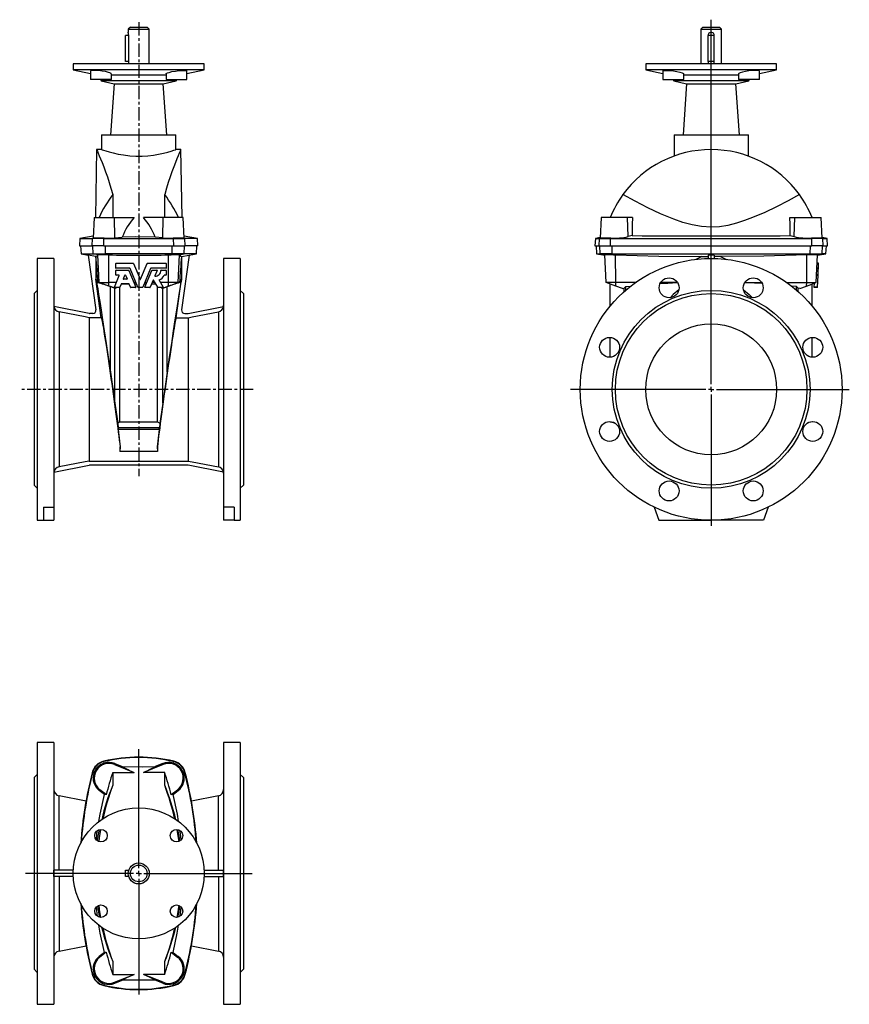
# Model space of a CAD drawing. Extents: x -4.3 to 26.9, y -5.2 to 31.8.
import ezdxf

# ---------------------------------------------------------------- set-up
doc = ezdxf.new("R2010")
doc.units = 0
doc.linetypes.add('CENTERX2', pattern=[0.8, 0.5, -0.1, 0.1, -0.1])
doc.layers.get('0').update_dxf_attribs({"linetype": 'CONTINUOUS'})
doc.layers.add('FORMAT', color=7, linetype='CONTINUOUS')

# ---------------------------------------------------------------- blocks, each defined once
blk = doc.blocks.new('SW_CENTERMARKSYMBOL_0')
at = {"layer": 'FORMAT', "color": 0}
for p, q in [((0, 0.197), (0, 13.899)), ((-0.197, 0), (-5.294, 0)), ((0, 0), (-0.098, 0)), ((0, 0), (0, 0.098)), ((0, 0), (0, -0.098)), ((0, 0), (0.098, 0)), ((0.197, 0), (5.194, 0)), ((0, -0.197), (0, -5.134))]:
    blk.add_line(p, q, dxfattribs=at)
blk = doc.blocks.new('SW_CENTERMARKSYMBOL_1')
at = {"layer": 'FORMAT', "color": 0}
for p, q in [((0, 0.197), (0, 4.673)), ((-0.197, 0), (-4.252, 0)), ((0, 0), (-0.098, 0)), ((0, 0), (0, 0.098)), ((0, 0), (0, -0.098)), ((0, 0), (0.098, 0)), ((0.197, 0), (4.265, 0)), ((0, -0.197), (0, -4.552))]:
    blk.add_line(p, q, dxfattribs=at)

msp = doc.modelspace()

# ---------------------------------------------------------------- linework, layer by layer
at = {"color": 7, "linetype": 'CONTINUOUS'}
for p, q in [((-0.102, 31.557), (-0.181, 31.479)), ((-0.181, 31.479), (-0.181, 31.359)), ((-0.181, 31.479), (0.606, 31.479)), ((-0.102, 31.557), (0.528, 31.557)), ((0.606, 31.479), (0.528, 31.557)), ((0.606, 30.179), (0.606, 31.479)), ((21.422, 31.557), (21.344, 31.479)), ((21.344, 31.479), (21.344, 30.179)), ((21.344, 31.479), (22.131, 31.479)), ((21.422, 31.557), (22.052, 31.557)), ((22.131, 31.479), (22.052, 31.557)), ((22.131, 30.179), (22.131, 31.479)), ((-0.28, 30.258), (-0.28, 31.242)), ((-0.163, 31.242), (-0.28, 31.242)), ((-0.163, 30.258), (-0.163, 31.242)), ((21.619, 30.258), (21.619, 31.242)), ((21.855, 31.242), (21.619, 31.242)), ((21.855, 30.258), (21.855, 31.242)), ((-2.248, 30.179), (-2.248, 29.943)), ((2.673, 30.179), (-2.248, 30.179)), ((-0.163, 30.258), (-0.28, 30.258)), ((-0.163, 30.219), (-0.163, 30.258)), ((2.673, 29.943), (2.673, 30.179)), ((19.277, 30.179), (19.277, 29.943)), ((24.198, 30.179), (19.277, 30.179)), ((21.855, 30.258), (21.619, 30.258)), ((21.619, 30.258), (21.619, 30.219)), ((21.855, 30.219), (21.855, 30.258)), ((24.198, 29.943), (24.198, 30.179)), ((-2.248, 29.943), (-1.601, 29.806)), ((2.673, 29.943), (-2.248, 29.943)), ((-1.601, 29.91), (-1.601, 29.589)), ((-0.813, 29.589), (-0.813, 29.793)), ((1.239, 29.746), (-0.813, 29.746)), ((1.239, 29.793), (1.239, 29.589)), ((2.026, 29.806), (2.673, 29.943)), ((2.026, 29.589), (2.026, 29.91)), ((19.277, 29.943), (19.924, 29.806)), ((24.198, 29.943), (19.277, 29.943)), ((19.924, 29.909), (19.924, 29.589)), ((20.711, 29.589), (20.711, 29.793)), ((22.763, 29.746), (20.711, 29.746)), ((22.763, 29.793), (22.763, 29.589)), ((23.551, 29.806), (24.198, 29.943)), ((23.551, 29.589), (23.551, 29.909)), ((-0.813, 29.589), (-1.601, 29.589)), ((-1.231, 29.589), (-1.197, 29.53)), ((-1.197, 29.53), (-0.712, 29.427)), ((1.622, 29.53), (-1.197, 29.53)), ((-0.712, 29.427), (-0.846, 27.502)), ((-0.712, 29.427), (1.137, 29.427)), ((1.137, 29.427), (1.622, 29.53)), ((1.272, 27.502), (1.137, 29.427)), ((1.239, 29.589), (2.026, 29.589)), ((1.622, 29.53), (1.656, 29.589)), ((19.924, 29.589), (20.318, 29.589)), ((20.294, 29.589), (20.328, 29.53)), ((20.318, 29.589), (20.711, 29.589)), ((20.328, 29.53), (20.813, 29.427)), ((23.147, 29.53), (20.328, 29.53)), ((20.813, 29.427), (20.678, 27.502)), ((20.813, 29.427), (21.737, 29.427)), ((21.737, 29.427), (22.662, 29.427)), ((22.662, 29.427), (23.147, 29.53)), ((22.796, 27.502), (22.662, 29.427)), ((23.157, 29.589), (22.763, 29.589)), ((23.147, 29.53), (23.181, 29.589)), ((23.551, 29.589), (23.157, 29.589)), ((-1.185, 27.502), (-1.185, 26.951)), ((-1.185, 27.502), (1.61, 27.502)), ((1.61, 26.951), (1.61, 27.502)), ((20.34, 27.502), (20.34, 26.705)), ((20.34, 27.502), (21.737, 27.502)), ((21.737, 27.502), (23.135, 27.502)), ((23.135, 26.707), (23.135, 27.502)), ((-1.372, 26.951), (-1.416, 24.392)), ((-1.185, 26.951), (-1.371, 26.951)), ((1.796, 26.951), (1.61, 26.951)), ((1.842, 24.392), (1.797, 26.951)), ((-0.763, 25.258), (-0.763, 24.392)), ((1.188, 24.392), (1.188, 25.258)), ((-1.461, 24.392), (-1.501, 23.62)), ((-1.461, 24.392), (-0.703, 24.392)), ((-0.703, 24.392), (0.035, 24.392)), ((1.128, 24.392), (0.391, 24.392)), ((1.886, 24.392), (1.128, 24.392)), ((1.926, 23.62), (1.886, 24.392)), ((17.603, 24.392), (17.563, 23.619)), ((18.589, 24.392), (17.603, 24.392)), ((18.776, 24.392), (18.589, 24.392)), ((24.699, 24.392), (24.886, 24.392)), ((24.886, 24.392), (25.871, 24.392)), ((25.912, 23.619), (25.871, 24.392)), ((-1.497, 23.695), (-1.997, 23.607)), ((2.422, 23.607), (1.922, 23.695)), ((18.768, 23.716), (18.618, 23.677)), ((24.706, 23.716), (24.856, 23.677)), ((-1.997, 23.607), (-2.012, 23.329)), ((-2.012, 23.329), (-1.539, 23.329)), ((-1.997, 23.607), (-1.525, 23.607)), ((-1.974, 23.329), (-1.958, 23.031)), ((-1.102, 23.329), (-1.539, 23.329)), ((-1.099, 23.607), (-1.525, 23.607)), ((-1.102, 23.329), (1.528, 23.329)), ((-1.099, 23.607), (1.524, 23.607)), ((-0.688, 23.634), (-0.405, 23.661)), ((1.113, 23.634), (0.83, 23.661)), ((1.524, 23.607), (1.95, 23.607)), ((1.528, 23.329), (1.964, 23.329)), ((2.422, 23.607), (1.95, 23.607)), ((2.437, 23.329), (1.964, 23.329)), ((2.383, 23.031), (2.399, 23.329)), ((2.437, 23.329), (2.422, 23.607)), ((17.382, 23.607), (17.367, 23.329)), ((17.367, 23.329), (17.521, 23.329)), ((17.564, 23.639), (17.382, 23.607)), ((17.382, 23.607), (17.535, 23.607)), ((17.407, 23.329), (17.422, 23.031)), ((17.521, 23.329), (17.95, 23.329)), ((17.535, 23.607), (17.954, 23.607)), ((17.95, 23.329), (25.525, 23.329)), ((17.954, 23.607), (25.521, 23.607)), ((25.94, 23.607), (25.521, 23.607)), ((25.954, 23.329), (25.525, 23.329)), ((26.093, 23.607), (25.911, 23.639)), ((25.94, 23.607), (26.093, 23.607)), ((25.954, 23.329), (26.107, 23.329)), ((26.052, 23.031), (26.068, 23.329)), ((26.107, 23.329), (26.093, 23.607)), ((-1.958, 23.031), (-1.689, 22.983)), ((-1.958, 23.031), (-1.499, 23.031)), ((-1.401, 22.933), (-1.689, 22.983)), ((-1.689, 22.983), (-1.399, 20.924)), ((-1.499, 23.031), (-1.039, 23.031)), ((-1.314, 22.997), (-1.325, 22.996)), ((1.464, 23.031), (-1.039, 23.031)), ((-0.909, 22.996), (-0.997, 22.997)), ((1.335, 22.996), (1.422, 22.997)), ((1.924, 23.031), (1.464, 23.031)), ((1.739, 22.997), (1.75, 22.996)), ((2.114, 22.983), (1.824, 20.924)), ((1.826, 22.933), (2.114, 22.983)), ((2.383, 23.031), (1.924, 23.031)), ((2.114, 22.983), (2.383, 23.031)), ((17.422, 23.031), (17.74, 22.975)), ((17.422, 23.031), (17.563, 23.031)), ((18.012, 23.031), (17.563, 23.031)), ((17.739, 22.996), (17.748, 22.997)), ((17.794, 21.951), (17.739, 22.996)), ((18.012, 23.031), (25.462, 23.031)), ((18.059, 22.997), (18.145, 22.996)), ((21.619, 22.983), (21.619, 22.855)), ((21.855, 22.983), (21.855, 22.855)), ((25.416, 22.997), (25.329, 22.996)), ((25.462, 23.031), (25.912, 23.031)), ((25.681, 21.951), (25.736, 22.996)), ((25.736, 22.996), (25.726, 22.997)), ((25.735, 22.975), (26.052, 23.031)), ((26.052, 23.031), (25.912, 23.031)), ((-2.976, 22.857), (-3.606, 22.857)), ((-3.606, 22.857), (-3.606, 13.014)), ((-2.976, 22.857), (-2.976, 13.508)), ((-1.395, 22.932), (-1.401, 22.933)), ((-1.401, 22.933), (-1.401, 22.083)), ((-0.648, 22.495), (-0.648, 22.665)), ((-0.638, 22.674), (0.007, 22.674)), ((0.016, 22.668), (0.263, 22.073)), ((0.28, 22.073), (0.527, 22.668)), ((0.536, 22.674), (1.233, 22.674)), ((1.242, 22.665), (1.242, 22.495)), ((1.82, 22.932), (1.826, 22.933)), ((1.826, 22.933), (1.826, 22.083)), ((4.032, 22.857), (3.402, 22.857)), ((3.402, 22.857), (3.402, 13.508)), ((4.032, 22.857), (4.032, 13.014)), ((21.384, 22.932), (21.158, 22.822)), ((21.384, 22.932), (21.619, 22.933)), ((22.091, 22.932), (21.855, 22.933)), ((22.091, 22.932), (22.317, 22.822)), ((25.778, 22.674), (25.719, 22.674)), ((25.768, 22.495), (25.777, 22.665)), ((-0.698, 21.781), (-0.519, 22.214)), ((-0.648, 22.237), (-0.648, 22.406)), ((-0.119, 22.486), (-0.638, 22.486)), ((-0.638, 22.416), (-0.165, 22.416)), ((-0.527, 22.227), (-0.638, 22.227)), ((-0.366, 22.088), (-0.306, 22.234)), ((-0.288, 22.234), (-0.228, 22.088)), ((-0.157, 22.41), (0.104, 21.781)), ((0.182, 21.774), (-0.11, 22.48)), ((0.653, 22.48), (0.361, 21.774)), ((0.439, 21.781), (0.7, 22.41)), ((1.233, 22.486), (0.662, 22.486)), ((0.709, 22.416), (0.893, 22.416)), ((0.902, 22.403), (0.819, 22.204)), ((1.053, 22.416), (1.233, 22.416)), ((1.233, 22.227), (1.178, 22.227)), ((1.242, 22.406), (1.242, 22.237)), ((25.754, 22.227), (25.695, 22.227)), ((25.764, 22.416), (25.705, 22.416)), ((25.768, 22.486), (25.709, 22.486)), ((25.731, 21.781), (25.754, 22.214)), ((25.755, 22.237), (25.764, 22.406)), ((25.764, 22.416), (25.768, 22.48)), ((-1.197, 20.63), (-1.401, 22.083)), ((-1.324, 21.951), (-1.27, 21.951)), ((-1.27, 21.951), (-0.909, 21.951)), ((-0.628, 21.951), (-0.909, 21.951)), ((-0.447, 21.895), (-0.496, 21.774)), ((-0.444, 21.898), (-0.15, 21.898)), ((-0.156, 21.901), (-0.438, 21.901)), ((-0.236, 22.075), (-0.358, 22.075)), ((-0.098, 21.774), (-0.148, 21.895)), ((0.109, 21.951), (0.034, 21.951)), ((0.055, 21.898), (0.131, 21.898)), ((0.412, 21.898), (0.488, 21.898)), ((0.51, 21.951), (0.434, 21.951)), ((0.75, 22.036), (0.641, 21.774)), ((0.692, 21.898), (0.855, 21.898)), ((0.822, 21.951), (0.714, 21.951)), ((0.935, 21.773), (0.766, 22.038)), ((0.975, 22.035), (1.135, 21.783)), ((1.335, 21.951), (1.028, 21.951)), ((1.695, 21.951), (1.335, 21.951)), ((1.622, 20.63), (1.826, 22.083)), ((1.749, 21.951), (1.695, 21.951)), ((18.146, 21.951), (17.794, 21.951)), ((18.155, 21.82), (17.794, 21.951)), ((17.938, 21.063), (17.938, 21.898)), ((18.893, 21.951), (18.146, 21.951)), ((20.474, 21.951), (19.837, 21.951)), ((23.001, 21.951), (23.637, 21.951)), ((24.582, 21.951), (25.328, 21.951)), ((25.32, 21.82), (25.681, 21.951)), ((25.328, 21.951), (25.681, 21.951)), ((25.537, 21.063), (25.537, 21.898)), ((25.613, 21.781), (25.621, 21.929)), ((-3.606, 21.656), (-3.724, 21.538)), ((-3.724, 21.538), (-3.724, 14.333)), ((-0.666, 21.729), (-0.909, 21.82)), ((-0.689, 21.737), (-0.855, 21.797)), ((-0.855, 18.584), (-0.855, 21.797)), ((-0.505, 21.768), (-0.689, 21.768)), ((-0.689, 17.413), (-0.689, 21.737)), ((-0.666, 21.729), (-0.689, 21.737)), ((-0.626, 21.768), (-0.666, 21.729)), ((-0.496, 16.72), (-0.496, 21.775)), ((0.095, 21.768), (-0.089, 21.768)), ((0.352, 21.768), (0.191, 21.768)), ((0.632, 21.768), (0.448, 21.768)), ((0.921, 16.72), (0.921, 21.795)), ((1.128, 21.768), (0.943, 21.768)), ((1.051, 21.768), (1.091, 21.729)), ((1.091, 21.729), (1.335, 21.82)), ((1.091, 21.729), (1.114, 21.737)), ((1.114, 21.737), (1.28, 21.797)), ((1.114, 17.413), (1.114, 21.737)), ((1.28, 18.584), (1.28, 21.797)), ((4.15, 21.538), (4.032, 21.656)), ((4.15, 21.538), (4.15, 14.333)), ((18.404, 21.729), (18.155, 21.82)), ((18.404, 21.729), (18.468, 21.737)), ((18.468, 21.737), (18.529, 21.797)), ((18.468, 21.614), (18.468, 21.737)), ((18.529, 21.797), (18.714, 21.818)), ((18.529, 21.667), (18.529, 21.797)), ((24.946, 21.797), (24.761, 21.818)), ((24.946, 21.667), (24.946, 21.797)), ((25.006, 21.737), (24.946, 21.797)), ((25.071, 21.729), (25.006, 21.737)), ((25.006, 21.614), (25.006, 21.737)), ((25.071, 21.729), (25.32, 21.82)), ((25.73, 21.768), (25.612, 21.768)), ((-1.645, 20.792), (-2.974, 21.05)), ((-1.516, 20.79), (-1.622, 20.79)), ((1.941, 20.79), (2.048, 20.79)), ((2.07, 20.792), (3.399, 21.05)), ((-1.649, 20.63), (-1.649, 15.241)), ((-1.197, 20.63), (-1.649, 20.63)), ((1.622, 20.63), (2.074, 20.63)), ((2.074, 20.63), (2.074, 15.241)), ((17.938, 19.144), (17.938, 19.891)), ((25.537, 19.144), (25.537, 19.891)), ((-0.855, 18.584), (-0.689, 17.413)), ((1.28, 18.584), (1.114, 17.413)), ((-0.689, 17.413), (-0.578, 16.66)), ((1.114, 17.413), (1.003, 16.66)), ((-0.496, 16.72), (-0.578, 16.66)), ((-0.578, 16.66), (-0.565, 16.484)), ((-0.496, 16.72), (0.921, 16.72)), ((0.921, 16.72), (1.003, 16.66)), ((1.003, 16.66), (0.99, 16.484)), ((17.938, 16.72), (17.938, 16.727)), ((17.938, 16.72), (18.111, 16.674)), ((25.537, 16.72), (25.364, 16.674)), ((25.537, 16.72), (25.537, 16.727)), ((-0.559, 16.429), (-0.487, 15.772)), ((0.984, 16.429), (0.912, 15.772)), ((-0.487, 15.772), (-0.492, 15.6)), ((-0.487, 15.772), (-0.488, 15.772)), ((0.912, 15.772), (0.913, 15.772)), ((0.912, 15.772), (0.917, 15.6)), ((-1.649, 15.241), (2.074, 15.241)), ((-2.974, 14.82), (-1.645, 15.079)), ((2.048, 15.081), (-1.622, 15.081)), ((3.399, 14.82), (2.07, 15.079)), ((-3.724, 14.333), (-3.606, 14.215)), ((4.032, 14.215), (4.15, 14.333)), ((-3.37, 13.508), (-2.976, 13.508)), ((-3.37, 13.508), (-3.37, 13.014)), ((-2.976, 13.508), (-2.976, 13.014)), ((3.795, 13.508), (3.402, 13.508)), ((3.402, 13.508), (3.402, 13.014)), ((3.795, 13.508), (3.795, 13.014)), ((19.589, 13.508), (19.769, 13.014)), ((23.885, 13.508), (23.706, 13.014)), ((-3.606, 13.014), (-3.37, 13.014)), ((-3.37, 13.014), (-2.976, 13.014)), ((3.795, 13.014), (3.402, 13.014)), ((3.795, 13.014), (4.032, 13.014)), ((19.769, 13.014), (21.737, 13.014)), ((23.706, 13.014), (21.737, 13.014)), ((-2.976, 4.656), (-3.606, 4.656)), ((-3.606, 4.656), (-3.606, -5.187)), ((-2.976, 4.656), (-2.976, -5.187)), ((4.032, 4.656), (3.402, 4.656)), ((3.402, 4.656), (3.402, -5.187)), ((4.032, 4.656), (4.032, -5.187)), ((-0.703, 3.828), (0.035, 3.53)), ((-0.688, 3.865), (-0.405, 3.749)), ((1.128, 3.828), (0.391, 3.53)), ((1.113, 3.865), (0.83, 3.749)), ((-3.606, 3.455), (-3.724, 3.337)), ((-3.724, 3.337), (-3.724, -3.868)), ((-0.763, 3.53), (-0.763, 3.051)), ((-0.763, 3.53), (0.035, 3.53)), ((1.188, 3.53), (0.391, 3.53)), ((1.188, 3.051), (1.188, 3.53)), ((4.15, 3.337), (4.032, 3.455)), ((4.15, 3.337), (4.15, -3.868)), ((-1.77, 2.455), (-2.785, 2.652)), ((-1.077, 2.704), (-1.272, 2.853)), ((-1.009, 2.696), (-1.249, 2.883)), ((1.435, 2.696), (1.674, 2.883)), ((1.502, 2.704), (1.697, 2.853)), ((3.21, 2.652), (2.195, 2.455)), ((-2.245, -0.148), (-2.974, -0.148)), ((-0.28, -0.148), (-0.163, -0.148)), ((-0.28, -0.384), (-0.28, -0.148)), ((2.67, -0.148), (3.399, -0.148)), ((-2.245, -0.384), (-2.974, -0.384)), ((-0.163, -0.384), (-0.28, -0.384)), ((2.67, -0.384), (3.399, -0.384)), ((-2.785, -3.183), (-1.77, -2.986)), ((-1.077, -3.235), (-1.272, -3.384)), ((-1.009, -3.227), (-1.249, -3.414)), ((1.435, -3.227), (1.674, -3.414)), ((1.502, -3.235), (1.697, -3.384)), ((2.195, -2.986), (3.21, -3.183)), ((-0.763, -3.582), (-0.763, -4.061)), ((1.188, -4.061), (1.188, -3.582)), ((-3.724, -3.868), (-3.606, -3.986)), ((-0.763, -4.061), (0.035, -4.061)), ((-0.703, -4.359), (0.035, -4.061)), ((1.188, -4.061), (0.391, -4.061)), ((1.128, -4.359), (0.391, -4.061)), ((4.032, -3.986), (4.15, -3.868)), ((-0.688, -4.396), (-0.405, -4.28)), ((1.113, -4.396), (0.83, -4.28)), ((-3.606, -5.187), (-2.976, -5.187)), ((3.402, -5.187), (4.032, -5.187))]:
    msp.add_line(p, q, dxfattribs=at)
at = {"color": 8, "linetype": 'CONTINUOUS'}
for p, q in [((-0.688, 23.634), (-0.703, 24.392)), ((1.113, 23.634), (1.128, 24.392)), ((18.618, 23.677), (18.589, 24.392)), ((24.856, 23.677), (24.886, 24.392)), ((-1.539, 23.329), (-1.525, 23.607)), ((-1.471, 23.617), (-1.525, 23.607)), ((-1.499, 23.031), (-1.514, 23.329)), ((-1.102, 23.329), (-1.099, 23.607)), ((-1.086, 23.617), (-1.099, 23.607)), ((-1.039, 23.031), (-1.042, 23.329)), ((1.464, 23.031), (1.468, 23.329)), ((1.511, 23.617), (1.524, 23.607)), ((1.528, 23.329), (1.524, 23.607)), ((1.896, 23.617), (1.95, 23.607)), ((1.924, 23.031), (1.939, 23.329)), ((1.964, 23.329), (1.95, 23.607)), ((17.521, 23.329), (17.535, 23.607)), ((17.59, 23.617), (17.535, 23.607)), ((17.563, 23.031), (17.547, 23.329)), ((17.95, 23.329), (17.954, 23.607)), ((17.967, 23.617), (17.954, 23.607)), ((18.012, 23.031), (18.009, 23.329)), ((25.462, 23.031), (25.466, 23.329)), ((25.507, 23.617), (25.521, 23.607)), ((25.525, 23.329), (25.521, 23.607)), ((25.885, 23.617), (25.94, 23.607)), ((25.912, 23.031), (25.927, 23.329)), ((25.954, 23.329), (25.94, 23.607)), ((-1.314, 22.997), (-1.499, 23.031)), ((-1.27, 21.951), (-1.325, 22.996)), ((-0.997, 22.997), (-1.039, 23.031)), ((-0.909, 21.951), (-0.909, 22.996)), ((1.335, 21.951), (1.335, 22.996)), ((1.422, 22.997), (1.464, 23.031)), ((1.695, 21.951), (1.75, 22.996)), ((1.739, 22.997), (1.924, 23.031)), ((17.748, 22.997), (17.563, 23.031)), ((18.059, 22.997), (18.012, 23.031)), ((18.146, 21.951), (18.145, 22.996)), ((25.328, 21.951), (25.329, 22.996)), ((25.416, 22.997), (25.462, 23.031)), ((25.726, 22.997), (25.912, 23.031)), ((25.777, 22.665), (25.718, 22.665)), ((25.754, 22.214), (25.695, 22.214)), ((25.755, 22.237), (25.696, 22.237)), ((25.764, 22.406), (25.705, 22.406)), ((25.768, 22.495), (25.709, 22.495)), ((25.768, 22.48), (25.709, 22.48)), ((-0.909, 21.82), (-1.27, 21.951)), ((-0.909, 21.82), (-0.909, 21.951)), ((1.335, 21.82), (1.335, 21.951)), ((1.335, 21.82), (1.695, 21.951)), ((18.155, 21.82), (18.146, 21.951)), ((25.32, 21.82), (25.328, 21.951)), ((25.731, 21.781), (25.613, 21.781)), ((-2.785, 20.851), (-2.785, 15.02)), ((3.21, 20.851), (3.21, 15.02)), ((0.99, 16.484), (-0.565, 16.484)), ((0.984, 16.429), (-0.559, 16.429)), ((0.917, 15.6), (-0.492, 15.6)), ((-1.102, 3.951), (-1.099, 3.937)), ((-1.086, 3.882), (-1.099, 3.937)), ((-0.688, 3.865), (-0.703, 3.828)), ((1.113, 3.865), (1.128, 3.828)), ((1.511, 3.882), (1.524, 3.937)), ((1.528, 3.951), (1.524, 3.937)), ((-1.539, 3.522), (-1.525, 3.518)), ((-1.471, 3.504), (-1.525, 3.518)), ((1.896, 3.504), (1.95, 3.518)), ((1.964, 3.522), (1.95, 3.518)), ((-2.785, -0.148), (-2.785, 2.652)), ((-1.272, 2.853), (-1.249, 2.883)), ((1.697, 2.853), (1.674, 2.883)), ((3.21, -0.148), (3.21, 2.652)), ((-2.785, -0.384), (-2.785, -3.183)), ((3.21, -0.384), (3.21, -3.183)), ((-1.272, -3.384), (-1.249, -3.414)), ((1.697, -3.384), (1.674, -3.414)), ((-1.539, -4.053), (-1.525, -4.049)), ((-1.471, -4.036), (-1.525, -4.049)), ((1.896, -4.036), (1.95, -4.049)), ((1.964, -4.053), (1.95, -4.049)), ((-1.086, -4.413), (-1.099, -4.468)), ((-0.688, -4.396), (-0.703, -4.359)), ((1.113, -4.396), (1.128, -4.359)), ((1.511, -4.413), (1.524, -4.468)), ((-1.102, -4.482), (-1.099, -4.468)), ((1.528, -4.482), (1.524, -4.468))]:
    msp.add_line(p, q, dxfattribs=at)
at = {"color": 7, "linetype": 'CONTINUOUS'}
for points in [[(-0.165, 30.179), (-0.163, 30.201), (-0.163, 30.219)], [(21.619, 30.219), (21.626, 30.181), (21.626, 30.179)], [(21.849, 30.179), (21.854, 30.201), (21.855, 30.219)], [(-0.927, 29.855), (-1.036, 29.881), (-1.166, 29.904), (-1.3, 29.92), (-1.422, 29.929), (-1.518, 29.93), (-1.58, 29.923), (-1.601, 29.91)], [(-0.818, 29.793), (-0.823, 29.809), (-0.874, 29.836), (-0.927, 29.855)], [(1.243, 29.793), (1.248, 29.809), (1.299, 29.836), (1.353, 29.855)], [(1.353, 29.855), (1.462, 29.881), (1.591, 29.904), (1.725, 29.92), (1.847, 29.929), (1.943, 29.93), (2.005, 29.923), (2.026, 29.91)], [(19.929, 29.909), (19.935, 29.92), (19.987, 29.929), (20.076, 29.93), (20.19, 29.923), (20.318, 29.91), (20.447, 29.889), (20.563, 29.864), (20.651, 29.836), (20.702, 29.808), (20.706, 29.793)], [(23.546, 29.909), (23.54, 29.92), (23.487, 29.929), (23.399, 29.93), (23.284, 29.923), (23.156, 29.91), (23.028, 29.889), (22.912, 29.864), (22.823, 29.836), (22.772, 29.808), (22.769, 29.793)], [(-1.371, 26.949), (-1.372, 26.95), (-1.363, 26.932), (-1.344, 26.888), (-1.313, 26.817), (-1.272, 26.72), (-1.223, 26.602), (-1.167, 26.462), (-1.102, 26.297), (-1.033, 26.11), (-0.967, 25.922), (-0.899, 25.718), (-0.831, 25.495), (-0.763, 25.258)], [(-1.185, 26.951), (-1.167, 26.945), (-1.111, 26.926), (-1.023, 26.899), (-0.901, 26.863), (-0.748, 26.823), (-0.564, 26.783), (-0.357, 26.747), (-0.126, 26.72), (0.101, 26.707), (0.338, 26.707), (0.554, 26.72), (0.766, 26.745), (0.962, 26.777), (1.142, 26.816), (1.302, 26.856), (1.435, 26.895), (1.532, 26.925), (1.592, 26.945), (1.61, 26.951)], [(1.796, 26.949), (1.797, 26.95), (1.789, 26.932), (1.769, 26.888), (1.739, 26.817), (1.697, 26.72), (1.648, 26.602), (1.592, 26.462), (1.528, 26.297), (1.458, 26.11), (1.392, 25.922), (1.325, 25.718), (1.256, 25.495), (1.188, 25.258)], [(25.054, 25.258), (24.631, 25.028), (24.197, 24.803), (23.752, 24.59), (23.294, 24.393), (22.993, 24.279), (22.684, 24.179), (22.369, 24.1), (22.049, 24.049), (21.737, 24.033), (21.378, 24.056), (21.023, 24.12), (20.674, 24.215), (20.335, 24.332), (19.836, 24.538), (19.35, 24.766), (18.879, 25.008), (18.421, 25.258)], [(-1.499, 23.62), (-1.5, 23.618), (-1.471, 23.617)], [(0.83, 23.661), (0.081, 23.667), (-0.405, 23.661)], [(1.924, 23.62), (1.925, 23.618), (1.896, 23.617)], [(17.59, 23.617), (17.57, 23.617), (17.563, 23.619)], [(25.885, 23.617), (25.905, 23.617), (25.911, 23.619)], [(-1.325, 22.996), (-1.359, 22.949), (-1.395, 22.932)], [(1.75, 22.996), (1.784, 22.949), (1.82, 22.932)], [(18.145, 22.996), (19.764, 22.949), (21.384, 22.932)], [(21.855, 22.983), (21.737, 22.983), (21.619, 22.983)], [(25.329, 22.996), (23.711, 22.949), (22.091, 22.932)], [(25.777, 22.665), (25.777, 22.667), (25.778, 22.668), (25.778, 22.67), (25.778, 22.671), (25.778, 22.673), (25.778, 22.674), (25.778, 22.674), (25.778, 22.674)], [(25.754, 22.227), (25.754, 22.227), (25.754, 22.228), (25.754, 22.229), (25.755, 22.23), (25.755, 22.231), (25.755, 22.233), (25.755, 22.235), (25.755, 22.237)], [(25.754, 22.214), (25.754, 22.216), (25.754, 22.219), (25.754, 22.221), (25.754, 22.223), (25.754, 22.225), (25.754, 22.226), (25.754, 22.227), (25.754, 22.227)], [(25.764, 22.406), (25.764, 22.408), (25.764, 22.41), (25.764, 22.412), (25.764, 22.413), (25.764, 22.414), (25.764, 22.415), (25.764, 22.416), (25.764, 22.416)], [(25.768, 22.486), (25.768, 22.486), (25.768, 22.486), (25.768, 22.487), (25.768, 22.488), (25.768, 22.49), (25.768, 22.491), (25.768, 22.493), (25.768, 22.495)], [(25.768, 22.48), (25.768, 22.481), (25.768, 22.482), (25.768, 22.483), (25.768, 22.484), (25.768, 22.485), (25.768, 22.485), (25.768, 22.485), (25.768, 22.486)], [(-1.401, 22.083), (-1.394, 22.068), (-1.38, 22.002), (-1.359, 21.885), (-1.331, 21.718), (-1.296, 21.5), (-1.254, 21.233), (-1.205, 20.915), (-1.148, 20.547), (-1.085, 20.13), (-1.015, 19.663), (-0.938, 19.148), (-0.855, 18.584)], [(1.826, 22.083), (1.819, 22.068), (1.805, 22.002), (1.784, 21.885), (1.756, 21.718), (1.721, 21.5), (1.679, 21.233), (1.63, 20.915), (1.574, 20.547), (1.51, 20.13), (1.44, 19.663), (1.363, 19.148), (1.28, 18.584)], [(19.818, 21.915), (20.109, 21.932), (20.474, 21.949)], [(23.657, 21.915), (23.365, 21.932), (23, 21.949)], [(20.522, 21.681), (20.311, 21.5), (20.19, 21.382)], [(22.953, 21.681), (23.164, 21.5), (23.285, 21.382)], [(25.612, 21.768), (25.612, 21.769), (25.612, 21.77), (25.612, 21.771), (25.612, 21.773), (25.613, 21.775), (25.613, 21.777), (25.613, 21.779), (25.613, 21.781)], [(25.73, 21.768), (25.73, 21.769), (25.73, 21.77), (25.73, 21.771), (25.731, 21.773), (25.731, 21.775), (25.731, 21.777), (25.731, 21.779), (25.731, 21.781)], [(-1.649, 20.63), (-1.8, 20.659), (-2.785, 20.851)], [(2.074, 20.63), (2.225, 20.659), (3.21, 20.851)], [(-1.197, 20.63), (-1.191, 20.614), (-1.183, 20.584), (-1.174, 20.541), (-1.163, 20.484), (-1.15, 20.414), (-1.135, 20.33), (-1.118, 20.235), (-1.1, 20.127), (-1.081, 20.008), (-1.06, 19.878), (-1.038, 19.737), (-1.015, 19.588), (-0.99, 19.429), (-0.965, 19.263), (-0.939, 19.09), (-0.913, 18.911), (-0.886, 18.727), (-0.859, 18.539), (-0.831, 18.348), (-0.803, 18.154), (-0.776, 17.959), (-0.749, 17.764), (-0.722, 17.57), (-0.695, 17.378), (-0.67, 17.189), (-0.645, 17.004), (-0.621, 16.824), (-0.598, 16.649), (-0.576, 16.481), (-0.555, 16.321), (-0.536, 16.169), (-0.518, 16.027), (-0.502, 15.894), (-0.488, 15.772)], [(1.622, 20.63), (1.616, 20.614), (1.609, 20.584), (1.599, 20.541), (1.588, 20.484), (1.575, 20.414), (1.56, 20.33), (1.544, 20.235), (1.526, 20.127), (1.506, 20.008), (1.485, 19.878), (1.463, 19.737), (1.44, 19.588), (1.416, 19.429), (1.391, 19.263), (1.365, 19.09), (1.338, 18.911), (1.311, 18.727), (1.284, 18.539), (1.256, 18.348), (1.229, 18.154), (1.201, 17.959), (1.174, 17.764), (1.147, 17.57), (1.12, 17.378), (1.095, 17.189), (1.07, 17.004), (1.046, 16.824), (1.023, 16.649), (1.001, 16.481), (0.98, 16.321), (0.961, 16.169), (0.943, 16.027), (0.927, 15.894), (0.913, 15.772)], [(-1.649, 15.241), (-1.8, 15.212), (-2.785, 15.02)], [(2.074, 15.241), (2.225, 15.212), (3.21, 15.02)], [(-0.405, 3.749), (0.344, 3.748), (0.83, 3.749)], [(-1.285, 1.683), (-1.241, 1.966), (-1.077, 2.704)], [(1.711, 1.682), (1.666, 1.966), (1.502, 2.704)], [(-1.379, 0.995), (-1.358, 1.219), (-1.338, 1.346)], [(-1.333, 0.96), (-1.307, 1.136), (-1.26, 1.38)], [(-1.223, 1.388), (-1.275, 1.068), (-1.292, 0.934)], [(1.648, 1.388), (1.7, 1.068), (1.717, 0.934)], [(1.758, 0.96), (1.732, 1.136), (1.685, 1.38)], [(1.804, 0.995), (1.783, 1.219), (1.763, 1.346)], [(-2.974, -0.384), (-2.974, -0.266), (-2.974, -0.148)], [(3.399, -0.384), (3.399, -0.266), (3.399, -0.148)], [(-1.292, -1.465), (-1.272, -1.621), (-1.221, -1.92)], [(1.717, -1.465), (1.697, -1.621), (1.647, -1.92)], [(-1.339, -1.877), (-1.355, -1.774), (-1.379, -1.526)], [(1.764, -1.877), (1.78, -1.774), (1.804, -1.526)], [(-1.077, -3.235), (-1.239, -2.509), (-1.286, -2.214)], [(1.502, -3.235), (1.664, -2.509), (1.711, -2.214)], [(0.83, -4.28), (0.081, -4.279), (-0.405, -4.28)]]:
    msp.add_lwpolyline(points, dxfattribs=at)
for centre, radius in [((21.737, 17.935), 4.921), ((20.155, 21.754), 0.374), ((23.319, 21.754), 0.374), ((21.737, 17.935), 3.72), ((21.737, 17.935), 3.602), ((21.737, 17.935), 2.461), ((17.918, 19.517), 0.374), ((25.557, 19.517), 0.374), ((17.918, 16.353), 0.374), ((25.557, 16.353), 0.374), ((20.155, 14.116), 0.374), ((23.319, 14.116), 0.374), ((0.213, -0.266), 2.461), ((-1.207, 1.154), 0.236), ((1.632, 1.154), 0.236), ((0.213, -0.266), 0.394), ((0.213, -0.266), 0.315), ((-1.207, -1.685), 0.236), ((1.632, -1.685), 0.236)]:
    msp.add_circle(centre, radius, dxfattribs=at)
for centre, radius, start, end in [((-0.579, 31.239), 0.416, 0.4786, 16.7944), ((21.737, 31.242), 0.118, 359.9999, 180.0001), ((21.737, 22.856), 4.095, 35.9103, 144.0897), ((2.84, 22.517), 4.527, 142.7364, 155.527), ((-2.414, 22.517), 4.527, 24.473, 37.2636), ((21.737, 22.857), 4.094, 144.0974, 157.9757), ((21.737, 22.857), 4.094, 22.0243, 35.9026), ((1.764, 22.854), 2.314, 138.3472, 159.5909), ((-1.339, 22.854), 2.314, 20.4091, 41.6528), ((36.423, 23.847), 17.655, 178.2308, 180.4241), ((7.052, 23.847), 17.655, 359.5759, 1.7692), ((21.737, 370.883), 347.179, 269.50998, 270.49002), ((-1.274, 14.402), 9.217, 88.8289, 91.2216), ((-1.038, 27.207), 3.59, 269.2289, 275.5873), ((1.463, 27.207), 3.59, 264.4127, 270.7711), ((1.7, 14.402), 9.217, 88.7784, 91.1711), ((17.774, 14.189), 9.43, 88.8272, 91.1213), ((18.04, 26.381), 2.765, 268.4949, 282.0793), ((25.435, 26.381), 2.765, 257.9207, 271.5051), ((25.7, 14.189), 9.43, 88.8787, 91.1728), ((-1.148, -26.047), 49.044, 89.8229, 90.1934), ((0.213, 53.336), 30.361, 267.882, 272.118), ((1.574, -26.047), 49.044, 89.8066, 90.1771), ((17.898, -16.171), 39.168, 89.7646, 90.2187), ((25.577, -16.171), 39.168, 89.7813, 90.2354), ((-29.098, 20.429), 27.816, 3.1363, 5.1632), ((-0.638, 22.665), 0.00944, 89.9597, 179.9615), ((0.007, 22.665), 0.00945, 22.5515, 90.0209), ((0.536, 22.665), 0.00945, 89.9792, 157.4487), ((1.233, 22.665), 0.00944, 0.0386, 90.0401), ((29.524, 20.429), 27.816, 174.8368, 176.8637), ((-0.638, 22.495), 0.00944, 180.0402, 270.0385), ((-0.638, 22.406), 0.00944, 89.9615, 179.9598), ((-0.638, 22.237), 0.00944, 180.0402, 270.0385), ((-0.527, 22.218), 0.00944, 337.5132, 90.0598), ((-0.297, 22.23), 0.00945, 22.5636, 157.4364), ((-0.165, 22.406), 0.00945, 22.5517, 90.0207), ((-0.119, 22.476), 0.00945, 22.5513, 90.0208), ((0.662, 22.476), 0.00945, 89.9793, 157.4483), ((0.709, 22.406), 0.00945, 89.9789, 157.4487), ((0.836, 22.398), 0.208, 267.6767, 2.1034), ((0.893, 22.406), 0.00944, 337.5126, 90.0604), ((0.836, 22.399), 0.378, 292.22, 332.1296), ((1.053, 22.406), 0.00944, 89.9584, 182.106), ((1.178, 22.218), 0.00945, 89.9851, 152.1166), ((1.233, 22.495), 0.00944, 269.9617, 359.9596), ((1.233, 22.406), 0.00944, 0.0404, 90.0383), ((1.233, 22.237), 0.00944, 269.9617, 359.9596), ((-5.927, 7.169), 15.482, 70.8769, 72.7053), ((-0.438, 21.891), 0.00945, 89.9799, 157.4478), ((-0.358, 22.085), 0.00944, 157.5141, 270.0577), ((-0.236, 22.085), 0.00944, 269.9423, 22.4859), ((-0.156, 21.891), 0.00945, 22.5513, 90.0211), ((0.272, 22.077), 0.00945, 202.5635, 337.4365), ((0.758, 22.033), 0.00945, 32.5577, 157.4293), ((0.828, 22.2), 0.00944, 157.5112, 267.7757), ((0.982, 22.04), 0.00943, 112.1869, 212.524), ((6.352, 7.169), 15.482, 107.2947, 109.1231), ((-0.689, 21.778), 0.00944, 157.5126, 270.0604), ((-0.505, 21.778), 0.00945, 269.9789, 337.4487), ((-0.089, 21.778), 0.00945, 202.5517, 270.0207), ((0.095, 21.778), 0.00944, 269.9397, 22.4873), ((0.191, 21.778), 0.00945, 202.5516, 270.0208), ((0.352, 21.778), 0.00945, 269.9792, 337.4485), ((0.448, 21.778), 0.00944, 157.5127, 270.0603), ((0.632, 21.778), 0.00945, 269.9793, 337.4483), ((0.943, 21.778), 0.00945, 212.553, 270.0138), ((1.128, 21.778), 0.00944, 269.9333, 32.5005), ((-2.74, 21.085), 0.236, 180, 188.4657), ((-2.74, 21.083), 0.236, 187.8891, 258.974), ((-1.622, 20.908), 0.118, 259, 270), ((-1.516, 20.908), 0.118, 270, 8), ((1.941, 20.908), 0.118, 172, 270), ((2.048, 20.908), 0.118, 270, 281), ((3.165, 21.083), 0.236, 281.026, 352.1109), ((3.165, 21.085), 0.236, 351.5476, 0), ((1.159, 16.625), 1.729, 184.6798, 186.5128), ((-0.734, 16.625), 1.729, 353.4872, 355.3202), ((-26.071, 16.365), 25.591, 358.2868, 358.6727), ((26.497, 16.365), 25.591, 181.3273, 181.7132), ((-2.74, 14.786), 0.236, 171.5476, 180), ((-2.74, 14.788), 0.236, 101.0233, 172.1136), ((-1.622, 14.963), 0.118, 90, 101), ((2.048, 14.963), 0.118, 79, 90), ((3.165, 14.788), 0.236, 7.8864, 78.9767), ((3.165, 14.786), 0.236, 0, 8.4657), ((0.213, -1.604), 5.709, 76.6833, 103.3167), ((0.213, -1.604), 5.694, 76.6833, 103.3167), ((-0.966, 3.376), 0.591, 103.3167, 165.7577), ((-0.966, 3.376), 0.576, 103.3167, 165.7577), ((-0.909, 3.316), 0.593, 107.3904, 161.5093), ((-0.909, 3.317), 0.551, 68, 232), ((-0.911, 3.322), 0.587, 67.7234, 107.3916), ((3.108, 10.252), 7.391, 241.6229, 245.4321), ((-2.682, 10.252), 7.391, 294.5679, 298.3771), ((1.336, 3.322), 0.587, 72.6084, 112.2766), ((1.335, 3.317), 0.551, 308, 112), ((1.334, 3.316), 0.593, 18.4907, 72.6096), ((1.391, 3.376), 0.576, 14.2423, 76.6833), ((1.391, 3.376), 0.591, 14.2423, 76.6833), ((13.382, -0.266), 15.394, 165.7577, 175.7657), ((13.382, -0.266), 15.379, 165.7577, 175.6416), ((-0.915, 3.318), 0.586, 161.5078, 232.4752), ((10.567, -0.266), 11.949, 161.4787, 165.6512), ((-10.142, -0.266), 11.949, 14.3488, 18.5213), ((1.34, 3.318), 0.586, 307.5248, 18.4922), ((-12.957, -0.266), 15.379, 4.3584, 14.2423), ((-12.957, -0.266), 15.394, 4.2343, 14.2423), ((6.908, -0.127), 8.304, 157.4961, 166.8972), ((8.126, -0.295), 9.498, 159.3735, 167.3809), ((-7.7, -0.295), 9.497, 12.6204, 20.6268), ((-6.483, -0.127), 8.304, 13.1025, 22.5037), ((-2.74, 2.884), 0.236, 180, 259), ((-1.067, 2.493), 0.211, 74.0307, 92.5985), ((1.493, 2.493), 0.211, 87.4015, 105.9693), ((3.165, 2.884), 0.236, 281, 0), ((13.382, -0.266), 15.394, 184.2343, 194.2423), ((13.382, -0.266), 15.379, 184.3584, 194.2423), ((-12.957, -0.266), 15.379, 345.7577, 355.6416), ((-12.957, -0.266), 15.394, 345.7577, 355.7657), ((3.235, -0.919), 4.605, 187.149, 192.4452), ((-2.81, -0.919), 4.605, 347.5548, 352.851), ((7.399, -0.23), 8.824, 193.464, 202.3286), ((7.636, -0.387), 8.987, 192.3696, 200.8275), ((-6.974, -0.23), 8.824, 337.6713, 346.5359), ((-7.211, -0.387), 8.987, 339.1726, 347.6311), ((-2.74, -3.415), 0.236, 101, 180), ((-1.067, -3.024), 0.211, 267.4015, 285.9693), ((10.567, -0.266), 11.949, 194.3488, 198.5213), ((-10.142, -0.266), 11.949, 341.4787, 345.6512), ((1.493, -3.024), 0.211, 254.0307, 272.5985), ((3.165, -3.415), 0.236, 0, 79), ((-0.915, -3.85), 0.586, 127.5248, 198.4922), ((-0.909, -3.848), 0.551, 128, 292), ((1.335, -3.848), 0.551, 248, 52), ((1.34, -3.85), 0.586, 341.5078, 52.4752), ((-0.966, -3.908), 0.591, 194.2423, 256.6833), ((-0.966, -3.908), 0.576, 194.2423, 256.6833), ((-0.909, -3.848), 0.593, 198.4907, 252.6096), ((3.108, -10.783), 7.391, 114.5679, 118.3771), ((-2.682, -10.783), 7.391, 61.6229, 65.4321), ((1.334, -3.848), 0.593, 287.3904, 341.5093), ((1.391, -3.908), 0.576, 283.3167, 345.7577), ((1.391, -3.908), 0.591, 283.3167, 345.7577), ((-0.911, -3.853), 0.587, 252.6084, 292.2766), ((1.336, -3.853), 0.587, 247.7234, 287.3916), ((0.213, 1.073), 5.709, 256.6833, 283.3167), ((0.213, 1.073), 5.694, 256.6833, 283.3167)]:
    msp.add_arc(centre, radius, start, end, dxfattribs=at)
at = {"layer": 'FORMAT', "linetype": 'CENTERX2'}
for p, q in [((0.213, 31.743), (0.213, 14.671)), ((4.516, 17.935), (-4.263, 17.935))]:
    msp.add_line(p, q, dxfattribs=at)

# ---------------------------------------------------------------- block references
at = {"layer": 'FORMAT'}
for name, p in [('SW_CENTERMARKSYMBOL_0', (21.737, 17.935)), ('SW_CENTERMARKSYMBOL_1', (0.213, -0.266))]:
    msp.add_blockref(name, p, dxfattribs=at)

doc.saveas('drawing.dxf')
